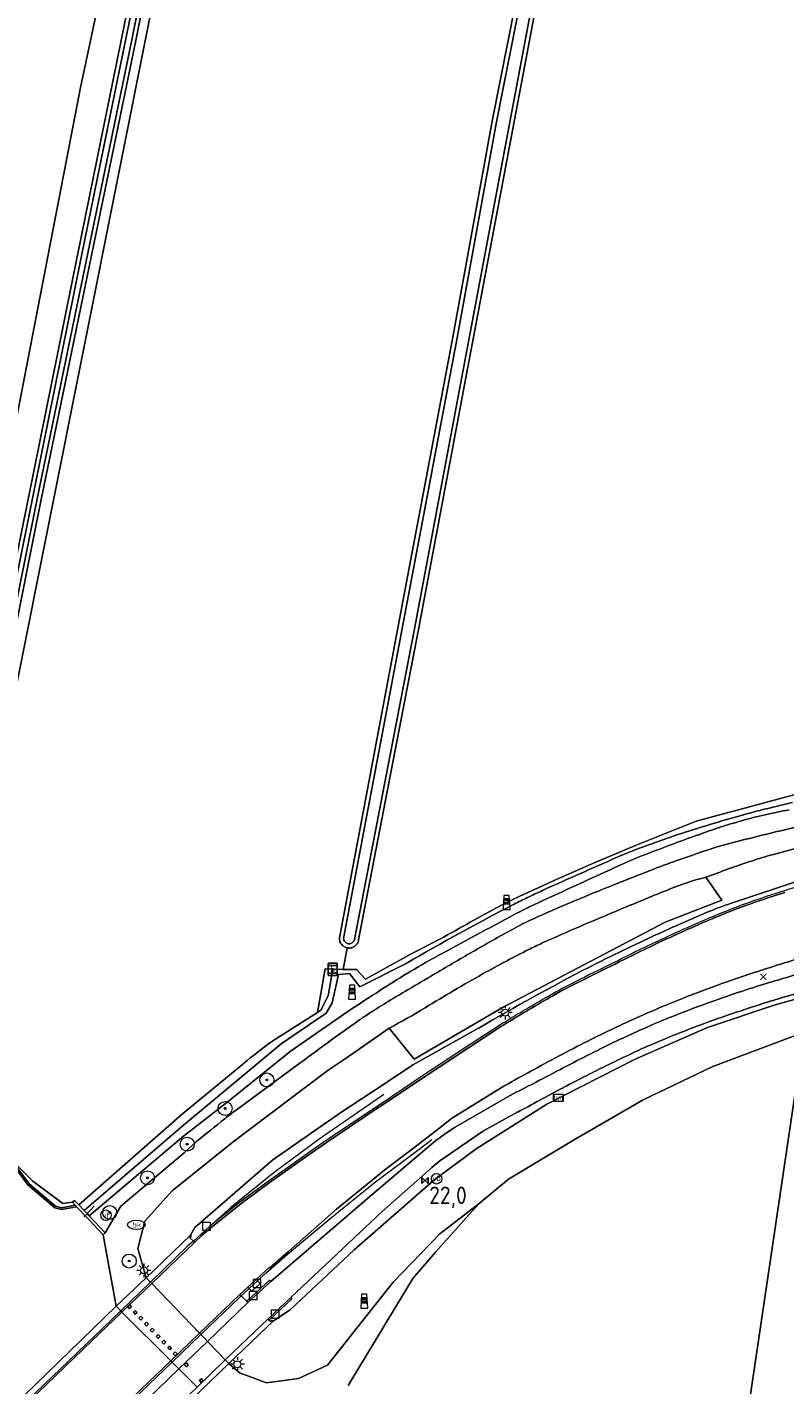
# Model space of a CAD drawing. Header units: metres. Extents: x 125158 to 132124, y 450612 to 454469.
# Tile 79 of 173: x 127627 to 127735, y 451823 to 452017. Entities that reach past the tile are written whole.
import ezdxf
from ezdxf.enums import TextEntityAlignment as Align

# ---------------------------------------------------------------- set-up
doc = ezdxf.new("R2010")
doc.units = ezdxf.units.M
doc.linetypes.add('IE-TERREINAFSCHEIDING', pattern=[10, 8, -2])
doc.layers.get('0').update_dxf_attribs({"color": 8})
doc.layers.get('Defpoints').update_dxf_attribs({"color": 8})
for name, color, linetype, lineweight in [('B-XX-BV-GELEIDECONSTRUCTIE-G', 8, 'Continuous', 18), ('B-XX-BV-GELEIDECONSTRUCTIE-GV', 8, 'Continuous', 18), ('B-XX-GR-BOOM-S', 8, 'Continuous', 25), ('B-XX-IE-MEUBILAIR_WEGMEUBILAIR-G', 8, 'Continuous', 18), ('B-XX-IE-MEUBILAIR_WEGMEUBILAIR-S', 8, 'Continuous', 25), ('B-XX-IE-TERREINAFSCHEIDING-G', 8, 'IE-TERREINAFSCHEIDING', 18), ('B-XX-IE-TERREINAFSCHEIDING-GV', 8, 'Continuous', 18), ('B-XX-KL-BRANDSTOF_LOCATIEPAAL-S', 8, 'Continuous', 25), ('B-XX-KL-ET_LS_OV_LICHTMAST-S', 8, 'Continuous', 25), ('B-XX-KL-WATER_BRANDLEIDING_PUT-S', 8, 'Continuous', 25), ('B-XX-KW-KUNSTWERK_DEK-GV', 8, 'Continuous', 18), ('B-XX-KW-KUNSTWERK_DUIKER-G', 8, 'Continuous', 18), ('B-XX-KW-KUNSTWERK_PIJLER-GV', 8, 'Continuous', 18), ('B-XX-OG-TERREIN_CULTUURSCHEIDING-GV', 8, 'Continuous', 18), ('B-XX-OG-TOPOGRAFIE-GV', 8, 'Continuous', 18), ('B-XX-OG-WATER-GV', 8, 'Continuous', 18), ('B-XX-OG-WATER_SLOOT-GV', 8, 'Continuous', 18), ('B-XX-OG-WEG-GV', 8, 'Continuous', 18), ('B-XX-RI-GWA_KOLK-S', 8, 'Continuous', 25), ('B-XX-VH-GOOT-G', 8, 'Continuous', 18), ('B-XX-VW-HALTEPAAL-S', 8, 'Continuous', 25), ('B-XX-VW-HECTOMETRERING-S', 8, 'Continuous', 25), ('B-XX-VW-VERKEERSTEKEN_BORD-S', 8, 'Continuous', 25), ('B-XX-VW-VERKEERSTEKEN_DRAAGCONSTRUCTIE-S', 8, 'Continuous', 25)]:
    doc.layers.add(name, color=color, linetype=linetype, lineweight=lineweight)
doc.layers.add('TOPOT30', color=1, linetype='Continuous')
doc.styles.add('ISO', font='iso', dxfattribs={"height": 5})
doc.styles.add('NLCS-ISO', font='NLCS-ISO.ttf')

# ---------------------------------------------------------------- blocks, each defined once
blk = doc.blocks.new('SRI-KOLK-SO')
at = {"color": 0, "linetype": 'ByBlock', "lineweight": 18}
blk.add_lwpolyline([(-1.125, -1.125), (1.125, -1.125), (1.125, 1.125), (-1.125, 1.125)], close=True, dxfattribs=at)
blk = doc.blocks.new('SKL-WATER_BRANDKRAAN_BRANDPUT-SO')
at = {"color": 0, "linetype": 'ByBlock', "lineweight": 18}
blk.add_ellipse((0, 0), major_axis=(2.5, 0), ratio=0.54, dxfattribs=at)
at = {"color": 0, "linetype": 'ByBlock', "lineweight": 18, "style": 'NLCS-ISO'}
blk.add_text('bk', height=1.5, dxfattribs=at).set_placement((0.16, 0), align=Align.MIDDLE_CENTER)
blk = doc.blocks.new('SAL-ONBEKEND SYMBOOL-SO')
at = {"color": 0, "linetype": 'ByBlock', "lineweight": -2, "const_width": 0.275, "flags": 128}
for points in [[(-0.875, 0.875), (0, 0)], [(-0.875, -0.875), (0, 0)], [(0, 0), (0.875, 0.875)], [(0, 0), (0.875, -0.875)]]:
    blk.add_lwpolyline(points, dxfattribs=at)
at = {"layer": 'Defpoints', "color": 0, "linetype": 'ByBlock', "lineweight": -2}
blk.add_point((0, 0), dxfattribs=at)
blk = doc.blocks.new('SIE-WATER_VERKLIKKER_TRANSPORTLEIDING-SO')
at = {"color": 0, "linetype": 'ByBlock', "lineweight": 18}
blk.add_circle((0, 0), 1.5, dxfattribs=at)
at = {"color": 0, "linetype": 'ByBlock', "lineweight": 18, "style": 'NLCS-ISO'}
blk.add_text('vt', height=1.5, dxfattribs=at).set_placement((0, 0), align=Align.MIDDLE_CENTER)
blk = doc.blocks.new('SKL-ET_OV_LICHTMAST-SO')
at = {"color": 0, "linetype": 'ByBlock', "lineweight": 18}
for points in [[(-1.25, 0), (-2, 0)], [(-1.41, 1.41), (-0.88, 0.88)], [(0, 2), (0, 1.25)], [(0.88, 0.88), (1.41, 1.41)], [(2, 0), (1.25, 0)], [(-1.41, -1.41), (-0.88, -0.88)], [(0, -1.25), (0, -2)], [(0.88, -0.88), (1.41, -1.41)]]:
    blk.add_lwpolyline(points, dxfattribs=at)
blk.add_circle((0, 0), 1, dxfattribs=at)
blk = doc.blocks.new('SIE-WEG_PAAL_GRENSPAAL-SO')
at = {"linetype": 'ByBlock', "lineweight": 18}
h = blk.add_hatch(color=0, dxfattribs=at)
h.dxf.hatch_style = 1
h.paths.add_polyline_path([(0.90625, -0.5), (0.875, 0), (-0.875, 0), (-0.90625, -0.5)])
h.paths.add_polyline_path([(-0.8125, 1), (-0.84375, 0.5), (0.84375, 0.5), (0.8125, 1)])
at = {"color": 0, "linetype": 'ByBlock', "lineweight": 18}
blk.add_lwpolyline([(-1, -2), (1, -2), (0.75, 2), (-0.75, 2)], close=True, dxfattribs=at)
for points in [[(0.875, 0), (-0.875, 0)], [(0.84375, 0.5), (-0.84375, 0.5)], [(0.8125, 1), (-0.8125, 1)], [(0.90625, -0.5), (-0.90625, -0.5)]]:
    blk.add_lwpolyline(points, dxfattribs=at)
blk = doc.blocks.new('SIE-WEG_PAAL_HECTOMETERPAAL-SO')
at = {"color": 0, "linetype": 'ByBlock', "lineweight": 18}
blk.add_lwpolyline([(-1.44375, -0.94375), (1.44375, -0.94375), (1.44375, 0.94375), (-1.44375, 0.94375)], close=True, dxfattribs=at)
at = {"color": 0, "linetype": 'ByBlock', "lineweight": 18, "style": 'NLCS-ISO'}
blk.add_text('hm', height=1.5, dxfattribs=at).set_placement((0, 0), align=Align.MIDDLE_CENTER)
blk = doc.blocks.new('SIE-WEG_PAAL_VERKEERSBORD-SO')
at = {"color": 0, "linetype": 'ByBlock', "lineweight": 18}
blk.add_circle((0, 0), 1.5, dxfattribs=at)
at = {"color": 0, "linetype": 'ByBlock', "lineweight": 18, "style": 'NLCS-ISO'}
blk.add_text('vb', height=1.5, dxfattribs=at).set_placement((0, 0.13), align=Align.MIDDLE_CENTER)
blk = doc.blocks.new('SVW-HALTEPAAL-SO')
for p, q in [((-1.29, 1.06), (1.29, 1.06)), ((-1.29, -1.06), (1.29, -1.06))]:
    blk.add_line(p, q)
blk.add_lwpolyline([(-1.09, -1.76), (1.09, -1.76, 0.414214), (1.29, -1.56), (1.29, 1.56, 0.414214), (1.09, 1.76), (-1.09, 1.76, 0.414214), (-1.29, 1.56), (-1.29, -1.56, 0.414214)], format="xyb", close=True)
at = {"lineweight": 18, "style": 'NLCS-ISO'}
blk.add_text('h', height=1.8, dxfattribs=at).set_placement((0.02, 0.01), align=Align.MIDDLE_CENTER)
blk = doc.blocks.new('SGR-BOOM_01-SO')
at = {"linetype": 'ByBlock', "lineweight": 18}
h = blk.add_hatch(color=0, dxfattribs=at)
h.dxf.hatch_style = 1
edge = h.paths.add_edge_path()
edge.add_arc((0, 0), 0.25, 0, 360)
at = {"color": 0, "linetype": 'ByBlock', "lineweight": 18}
for radius in [2, 0.25]:
    blk.add_circle((0, 0), radius, dxfattribs=at)
blk = doc.blocks.new('kilometerpaal')
at = {"color": 0}
for p, q in [((-0.44, 0.44), (0.44, -0.44)), ((-0.44, -0.44), (-0.44, 0.44)), ((0.44, 0.44), (-0.44, -0.44)), ((0.44, -0.44), (0.44, 0.44))]:
    blk.add_line(p, q, dxfattribs=at)
at = {"color": 0, "style": 'ISO'}
blk.add_attdef('KILOMETERPAAL', (0.59, 0.87), '', height=2.5, dxfattribs=at)

msp = doc.modelspace()

# ---------------------------------------------------------------- linework, layer by layer
at = {"layer": 'B-XX-BV-GELEIDECONSTRUCTIE-G'}
for points in [[(127678.17, 451864.24), (127677.23, 451863.59), (127668.92, 451857.87), (127662.51, 451853.07), (127656.31, 451848.08), (127653.29, 451845.36)], [(127660.14, 451837.6), (127661.41, 451838.78), (127664.4, 451841.42), (127670.46, 451846.47), (127676.81, 451851.6), (127683.04, 451856.29), (127685.05, 451857.8)], [(127650.97, 451843.27), (127650.2, 451842.59), (127644.84, 451837.41)], [(127658.94, 451836.5), (127660.14, 451837.6)], [(127652.04, 451829.92), (127657.52, 451835.19), (127657.82, 451835.46)], [(127657.82, 451835.46), (127658.94, 451836.5)]]:
    msp.add_lwpolyline(points, dxfattribs=at)
at = {"layer": 'B-XX-BV-GELEIDECONSTRUCTIE-GV'}
msp.add_lwpolyline([(127694.75, 451874.15), (127689.72, 451870.86), (127686.08, 451868.47), (127684.71, 451867.56), (127683.83, 451866.99), (127677.78, 451862.93), (127669.82, 451857.6), (127665.73, 451854.73), (127661.65, 451851.81), (127657.63, 451848.84), (127653.29, 451845.36), (127652.1, 451844.29), (127650.97, 451843.27), (127651.15, 451843.1), (127652.24, 451844.14), (127653.45, 451845.18), (127657.78, 451848.64), (127661.8, 451851.61), (127665.88, 451854.53), (127669.97, 451857.39), (127677.16, 451862.22), (127677.92, 451862.72), (127683.97, 451866.78), (127692.35, 451872.29), (127694.88, 451873.94)], dxfattribs=at)
for centre, radius, start, end in [((127855.6, 451508.2), 403.49, 106.0553, 107.3346), ((127775.27, 451765.51), 133.93, 107.3283, 109.5275), ((127763, 451800.24), 97.1, 109.5571, 112.9665), ((127816.15, 451674.86), 233.28, 112.9691, 115.1772), ((127757.07, 451800.54), 94.41, 115.1777, 116.2656), ((129222.33, 448841.72), 3396.17, 116.34322, 116.52433), ((127739.62, 451812.48), 75.95, 116.5478, 119.8497), ((127834.63, 451646.94), 266.82, 119.8508, 121.6182)]:
    msp.add_arc(centre, radius, start, end, dxfattribs=at)
at = {"layer": 'B-XX-BV-GELEIDECONSTRUCTIE-GV', "extrusion": (0, 0, -1)}
for centre, radius, start, end in [((-127763.35, 451799.3), 97.86, 67.0596, 70.4343), ((-127774.95, 451766.54), 132.6, 70.4529, 72.6702), ((-127816.28, 451674.58), 233.34, 64.8242, 67.0293), ((-127751.48, 451812.27), 81.16, 63.6066, 64.8686), ((-129144.12, 448998.73), 3220.5, 63.47314, 63.66411), ((-127740.01, 451811.74), 76.54, 60.1747, 63.4408), ((-127834.89, 451646.5), 267.08, 58.3826, 60.1465)]:
    msp.add_arc(centre, radius, start, end, dxfattribs=at)
at = {"layer": 'B-XX-IE-MEUBILAIR_WEGMEUBILAIR-G'}
for points in [[(127644.84, 451837.41), (127640.6, 451833.32)], [(127640.6, 451833.32), (127636.78, 451829.63), (127627.29, 451820.51)], [(127647.93, 451825.97), (127652.04, 451829.92)], [(127634.45, 451813.02), (127640.19, 451818.54), (127647.93, 451825.97)]]:
    msp.add_lwpolyline(points, dxfattribs=at)
at = {"layer": 'B-XX-IE-TERREINAFSCHEIDING-G'}
msp.add_lwpolyline([(127633.69, 451848.83), (127634.08, 451848.42)], dxfattribs=at)
at = {"layer": 'B-XX-IE-TERREINAFSCHEIDING-GV'}
msp.add_lwpolyline([(127622.72, 451857.58), (127627.34, 451851.34), (127631.18, 451848.05), (127632.16, 451847.79), (127634.28, 451848.2), (127634.21, 451848.28), (127634.08, 451848.42), (127632.17, 451848.05), (127631.29, 451848.28), (127627.52, 451851.49), (127624.95, 451854.97)], dxfattribs=at)
at = {"layer": 'B-XX-KW-KUNSTWERK_DEK-GV'}
msp.add_lwpolyline([(127644.21, 451838.06), (127639.95, 451833.97), (127626.69, 451821.14), (127626.46, 451820.92), (127622.45, 451817.08), (127623.06, 451816.44), (127623.22, 451816.27), (127630.05, 451809.16), (127630.24, 451808.96), (127630.79, 451808.39), (127631.19, 451807.97), (127633.72, 451805.33), (127634.23, 451804.8), (127638.17, 451808.64), (127638.42, 451808.87), (127652.01, 451821.89), (127656.03, 451825.77), (127655.53, 451826.3), (127652.98, 451828.95), (127652.59, 451829.35), (127652.04, 451829.92), (127651.85, 451830.12), (127645.02, 451837.22), (127644.84, 451837.41)], close=True, dxfattribs=at)
at = {"layer": 'B-XX-KW-KUNSTWERK_DUIKER-G'}
msp.add_lwpolyline([(127636.79, 451848.27), (127635.36, 451846.76)], dxfattribs=at)
at = {"layer": 'B-XX-KW-KUNSTWERK_PIJLER-GV'}
for points in [[(127641.85, 451833.62), (127642.15, 451833.89), (127641.88, 451834.18), (127641.59, 451833.92)], [(127642.66, 451832.84), (127642.94, 451833.1), (127642.68, 451833.38), (127642.4, 451833.13)], [(127643.46, 451832), (127643.74, 451832.27), (127643.47, 451832.55), (127643.2, 451832.28)], [(127644.27, 451831.15), (127644.55, 451831.42), (127644.28, 451831.7), (127644, 451831.43)], [(127645.1, 451830.28), (127645.37, 451830.57), (127645.07, 451830.84), (127644.81, 451830.55)], [(127645.95, 451829.39), (127646.23, 451829.67), (127645.94, 451829.95), (127645.66, 451829.67)], [(127646.76, 451828.58), (127647.03, 451828.86), (127646.74, 451829.14), (127646.47, 451828.85)], [(127647.6, 451827.73), (127647.87, 451828.01), (127647.59, 451828.29), (127647.31, 451828.01)], [(127648.37, 451826.91), (127648.65, 451827.19), (127648.37, 451827.47), (127648.09, 451827.19)], [(127649.97, 451825.34), (127650.25, 451825.62), (127649.97, 451825.9), (127649.68, 451825.62)], [(127651.84, 451823.39), (127652.07, 451823.1), (127652.36, 451823.33), (127652.13, 451823.62)]]:
    msp.add_lwpolyline(points, close=True, dxfattribs=at)
at = {"layer": 'B-XX-OG-TERREIN_CULTUURSCHEIDING-GV'}
for points in [[(127545.52, 452021.79), (127541.97, 452004.4), (127540.19, 451993.13), (127536.66, 451973.14), (127534.3, 451961.11), (127535.43, 451953.56), (127538.72, 451949.34), (127550.89, 451937.17), (127572.19, 451914.28), (127588.33, 451898.81), (127601.18, 451886.35), (127609.52, 451878.95), (127617.76, 451919.91), (127634.83, 452008.15), (127658.77, 452120.34)], [(127658.77, 452120.34), (127634.83, 452008.15), (127617.76, 451919.91)], [(127714.07, 452094.97), (127689.71, 451965.66), (127683.14, 451930.69), (127674.58, 451886.35), (127674.54, 451886.17), (127674.5, 451886.04), (127674.44, 451885.91), (127674.37, 451885.79), (127674.29, 451885.68), (127674.19, 451885.58), (127674.09, 451885.48), (127673.98, 451885.4), (127673.86, 451885.33), (127673.74, 451885.27), (127673.61, 451885.22), (127673.47, 451885.19), (127673.33, 451885.17), (127673.19, 451885.17), (127673.06, 451885.18), (127672.92, 451885.2), (127672.39, 451882.12), (127674.28, 451882.11), (127675.56, 451880.73), (127681.73, 451884.14)], [(127620.98, 451917.99), (127634.43, 451984.2), (127648.58, 452053.79)], [(127649.75, 452043.26), (127615.93, 451874.03)], [(127624.95, 451854.97), (127628.05, 451851.84), (127632.32, 451848.67), (127632.94, 451848.77), (127633.69, 451848.83), (127633.98, 451849.11), (127634.6, 451848.45), (127649.44, 451861.47), (127657.76, 451868.34), (127658.64, 451869.09), (127659.1, 451869.46), (127659.55, 451869.82), (127660.46, 451870.54), (127661.29, 451871.16), (127661.71, 451871.46), (127662.14, 451871.76), (127663, 451872.34), (127667.81, 451875.4), (127668.68, 451875.94), (127669.78, 451882.2), (127670.87, 451882.13), (127672.29, 451882.12), (127672.39, 451882.12), (127672.92, 451885.2), (127672.78, 451885.23), (127672.66, 451885.28), (127672.53, 451885.35), (127672.41, 451885.42), (127672.3, 451885.51), (127672.2, 451885.6), (127672.11, 451885.71), (127672.04, 451885.82), (127671.97, 451885.94), (127671.91, 451886.07), (127671.87, 451886.2), (127671.84, 451886.34), (127671.83, 451886.48), (127671.83, 451886.64), (127681.24, 451936.46), (127688.05, 451972.48), (127693.67, 452003.37), (127701.37, 452042.31)], [(127690.52, 451888.86), (127693.11, 451890.29), (127695.71, 451891.7), (127698.31, 451892.91), (127699.61, 451893.51), (127700.92, 451894.1), (127703.53, 451895.28), (127706.15, 451896.44), (127707.47, 451897.01), (127708.78, 451897.58), (127711.42, 451898.7), (127714.24, 451899.88), (127717.08, 451901.04), (127719.92, 451902.18), (127722.77, 451903.3), (127725.79, 451904.1), (127728.81, 451904.91), (127733.23, 451906.1), (127737.64, 451907.31)], [(127724.3, 451779.25), (127738.22, 451873.16), (127725.18, 451868.25), (127715.23, 451863.46), (127705.51, 451857.84), (127696, 451852.12), (127691.81, 451848.68), (127690.38, 451847.09), (127685.54, 451841.7), (127682.32, 451837.94), (127673.1, 451822.65)], [(127738.22, 451873.16), (127724.3, 451779.25)]]:
    msp.add_lwpolyline(points, dxfattribs=at)
for points in [[(127649.75, 452043.26), (127648.42, 452043.47), (127642.73, 452014.88), (127629.25, 451949.27), (127615.56, 451881), (127614.46, 451877.11), (127612.82, 451869.12), (127613.52, 451867.93), (127615.93, 451874.03)], [(127668.68, 451875.94), (127669.2, 451876.28), (127670.24, 451878.34), (127670.87, 451882.13), (127669.78, 451882.2)]]:
    msp.add_lwpolyline(points, close=True, dxfattribs=at)
msp.add_arc((127588.7, 452068.09), 206.13, 296.8279, 299.6009, dxfattribs=at)
at = {"layer": 'B-XX-OG-TOPOGRAFIE-GV'}
msp.add_lwpolyline([(127633.98, 451849.11), (127633.69, 451848.83), (127634.08, 451848.42), (127634.21, 451848.28), (127634.28, 451848.2), (127634.64, 451847.82), (127635.5, 451846.92), (127636.02, 451846.37), (127638.08, 451844.2), (127638.37, 451844.47), (127636.07, 451846.9), (127635.78, 451847.21), (127635.35, 451847.66), (127634.6, 451848.45)], close=True, dxfattribs=at)
at = {"layer": 'B-XX-OG-WATER-GV'}
for points in [[(127707.91, 452072.32), (127694.27, 452003.26), (127688.64, 451972.37), (127681.83, 451936.35), (127672.43, 451886.56), (127672.45, 451886.42), (127672.48, 451886.29), (127672.55, 451886.17), (127672.68, 451886.01), (127672.83, 451885.89), (127673, 451885.81), (127673.14, 451885.79), (127673.33, 451885.79), (127673.47, 451885.83), (127673.64, 451885.91), (127673.75, 451886), (127673.87, 451886.15), (127673.93, 451886.26), (127673.97, 451886.4), (127682.54, 451930.81), (127689.11, 451965.77), (127713.47, 452095.09)], [(127649.16, 452053.68), (127635, 451984.09), (127621.55, 451917.86), (127613.45, 451881.06), (127613.07, 451877.61), (127613.09, 451877.58), (127613.14, 451877.5), (127613.2, 451877.43), (127613.27, 451877.37), (127613.36, 451877.33), (127613.45, 451877.3), (127613.54, 451877.29), (127613.63, 451877.29), (127613.72, 451877.31), (127613.81, 451877.34), (127613.89, 451877.39), (127613.96, 451877.45), (127614.02, 451877.52), (127614.95, 451880.93), (127628.68, 451949.39), (127642.16, 452015), (127656.87, 452088.89)], [(127651.49, 451822.41), (127648.89, 451825.01), (127648.49, 451825.41), (127647.93, 451825.97), (127647.74, 451826.17), (127640.77, 451833.15), (127640.6, 451833.32), (127639.95, 451833.97), (127638.08, 451844.2), (127636.02, 451846.37), (127635.5, 451846.92), (127634.64, 451847.82), (127634.28, 451848.2), (127632.16, 451847.79), (127631.18, 451848.05), (127627.34, 451851.34), (127622.72, 451857.58)]]:
    msp.add_lwpolyline(points, dxfattribs=at)
at = {"layer": 'B-XX-OG-WATER_SLOOT-GV'}
for points in [[(127713.47, 452095.09), (127689.11, 451965.77), (127682.54, 451930.81), (127673.97, 451886.4), (127673.93, 451886.26), (127673.87, 451886.15), (127673.75, 451886), (127673.64, 451885.91), (127673.47, 451885.83), (127673.33, 451885.79), (127673.14, 451885.79), (127673, 451885.81), (127672.83, 451885.89), (127672.68, 451886.01), (127672.55, 451886.17), (127672.48, 451886.29), (127672.45, 451886.42), (127672.43, 451886.56), (127681.83, 451936.35), (127688.64, 451972.37), (127694.27, 452003.26), (127707.91, 452072.32)], [(127701.37, 452042.31), (127693.67, 452003.37), (127688.05, 451972.48), (127681.24, 451936.46), (127671.83, 451886.64), (127671.83, 451886.48), (127671.84, 451886.34), (127671.87, 451886.2), (127671.91, 451886.07), (127671.97, 451885.94), (127672.04, 451885.82), (127672.11, 451885.71), (127672.2, 451885.6), (127672.3, 451885.51), (127672.41, 451885.42), (127672.53, 451885.35), (127672.66, 451885.28), (127672.78, 451885.23), (127672.92, 451885.2), (127673.06, 451885.18), (127673.19, 451885.17), (127673.33, 451885.17), (127673.47, 451885.19), (127673.61, 451885.22), (127673.74, 451885.27), (127673.86, 451885.33), (127673.98, 451885.4), (127674.09, 451885.48), (127674.19, 451885.58), (127674.29, 451885.68), (127674.37, 451885.79), (127674.44, 451885.91), (127674.5, 451886.04), (127674.54, 451886.17), (127674.58, 451886.35), (127683.14, 451930.69), (127689.71, 451965.66), (127714.07, 452094.97)], [(127656.87, 452088.89), (127642.16, 452015), (127628.68, 451949.39), (127614.95, 451880.93), (127614.02, 451877.52), (127613.96, 451877.45), (127613.89, 451877.39), (127613.81, 451877.34), (127613.72, 451877.31), (127613.63, 451877.29), (127613.54, 451877.29), (127613.45, 451877.3), (127613.36, 451877.33), (127613.27, 451877.37), (127613.2, 451877.43), (127613.14, 451877.5), (127613.09, 451877.58), (127613.07, 451877.61), (127613.45, 451881.06), (127621.55, 451917.86), (127635, 451984.09), (127649.16, 452053.68)], [(127648.58, 452053.79), (127634.43, 451984.2), (127620.98, 451917.99)], [(127615.56, 451881), (127629.25, 451949.27), (127642.73, 452014.88), (127648.42, 452043.47)], [(127747.19, 451909.43), (127745.74, 451909.37), (127744.4, 451907.91), (127737.64, 451907.31), (127733.23, 451906.1), (127728.81, 451904.91), (127725.79, 451904.1), (127722.77, 451903.3), (127719.92, 451902.18), (127717.08, 451901.04), (127714.24, 451899.88), (127711.42, 451898.7), (127708.78, 451897.58), (127707.47, 451897.01), (127706.15, 451896.44), (127703.53, 451895.28), (127700.92, 451894.1), (127699.61, 451893.51), (127698.31, 451892.91), (127695.71, 451891.7), (127693.11, 451890.29), (127690.52, 451888.86)], [(127710.8, 451894.12), (127711.11, 451894.25), (127716.38, 451896.32)], [(127698.98, 451889.1), (127699.24, 451889.22), (127699.72, 451889.44)], [(127681.73, 451884.14), (127675.56, 451880.73), (127674.28, 451882.11), (127672.39, 451882.12), (127672.29, 451882.12), (127670.87, 451882.13), (127670.24, 451878.34), (127669.2, 451876.28), (127668.68, 451875.94), (127667.81, 451875.4), (127663, 451872.34), (127662.14, 451871.76), (127661.71, 451871.46), (127661.29, 451871.16), (127660.46, 451870.54), (127659.55, 451869.82), (127659.1, 451869.46), (127658.64, 451869.09), (127657.76, 451868.34), (127649.44, 451861.47), (127634.6, 451848.45)], [(127634.6, 451848.45), (127635.35, 451847.66), (127649.28, 451859.62), (127663.53, 451871.5), (127668.32, 451874.76), (127669.94, 451875.86), (127670.81, 451877.32), (127671.68, 451881.38), (127672.2, 451881.43), (127673.25, 451881.54), (127674.74, 451879.64), (127681.35, 451882.96)], [(127681.35, 451882.96), (127674.74, 451879.64), (127673.25, 451881.54), (127672.2, 451881.43), (127671.68, 451881.38), (127670.81, 451877.32), (127669.94, 451875.86), (127668.32, 451874.76), (127663.53, 451871.5), (127649.28, 451859.62), (127635.35, 451847.66), (127635.78, 451847.21), (127636.07, 451846.9), (127649.56, 451858.27), (127656, 451863.29), (127664.78, 451870.38), (127669.31, 451873.51), (127673.67, 451876.52)], [(127673.67, 451876.52), (127669.31, 451873.51), (127664.78, 451870.38), (127656, 451863.29), (127649.56, 451858.27), (127636.07, 451846.9), (127638.37, 451844.47), (127640.6, 451848.29), (127649.67, 451855.92), (127651.43, 451857.54)], [(127670.57, 451871.94), (127671.43, 451872.56), (127671.69, 451872.76), (127674.32, 451874.64), (127674.55, 451874.8)], [(127657.07, 451861.99), (127664.94, 451867.82), (127666.24, 451868.77)]]:
    msp.add_lwpolyline(points, dxfattribs=at)
msp.add_lwpolyline([(127628.05, 451851.84), (127624.95, 451854.97), (127627.52, 451851.49), (127631.29, 451848.28), (127632.17, 451848.05), (127634.08, 451848.42), (127633.69, 451848.83), (127632.94, 451848.77), (127632.32, 451848.67)], close=True, dxfattribs=at)
at = {"layer": 'B-XX-OG-WATER_SLOOT-GV', "extrusion": (0, 0, -1)}
for centre, radius, start, end in [((-127777.42, 451728.9), 181.74, 74.5671, 75.7858), ((-127749.56, 451830.66), 75.48, 77.0428, 79.6937), ((-127777.73, 451727.3), 183.36, 75.8126, 77.0207), ((-127777.34, 451729.38), 181.25, 71.7935, 73.1725), ((-127777.1, 451730.11), 180.48, 73.1781, 74.5631), ((-127749.42, 451831.14), 74.98, 71.9423, 74.3998), ((-127749.49, 451830.92), 75.22, 74.3913, 77.0506), ((-127804.82, 451609.14), 301.04, 76.4552, 77.3392), ((-127798.43, 451672.08), 242.29, 69.6838, 71.2881), ((-127818.37, 451632.33), 285.39, 68.8817, 70.5079), ((-127749.42, 451831.05), 75.06, 69.5094, 71.9644), ((-127807.43, 451598.14), 312.35, 75.6545, 76.4623), ((-127731.09, 451853.88), 48.41, 66.1157, 69.7145), ((-127807.91, 451647.64), 265.03, 70.6294, 71.9483), ((-127807.55, 451598.24), 312.29, 74.8213, 75.6293), ((-128951.25, 449185.25), 2981.55, 65.18701, 65.44049), ((-128572.16, 449953.84), 2126.29, 65.80917, 66.12298), ((-127738.78, 451838.45), 64.44, 65.4457, 68.8653), ((-127755.77, 451796.02), 107.76, 68.5587, 70.6138), ((-127738.11, 451810.55), 90.84, 64.2729, 65.7911), ((-127893.39, 451442.78), 486.88, 67.076, 67.9733), ((-127853.12, 451588.32), 341.06, 59.7582, 62.7182), ((-127725.05, 451837.72), 60.7, 62.2566, 64.2492), ((-127726.69, 451833.94), 63.49, 63.4327, 65.1554), ((-129509, 448511.78), 3833.55, 61.60106, 61.7907), ((-127724.04, 451839.32), 57.49, 61.8364, 63.3989), ((-127765.35, 451745.56), 158.14, 65.4829, 67.0763), ((-127588.7, 452068.09), 206.13, 240.3991, 243.1721), ((-127770.48, 451750.81), 155.7, 61.0522, 62.1761), ((-127710.6, 451864.33), 27.36, 62.1234, 64.864), ((-128098.98, 451177.04), 816.86, 59.68101, 60.13863), ((-127796.76, 451703.49), 209.83, 60.131, 61.0282), ((-127725.27, 451810.85), 83.14, 58.2223, 61.6044), ((-127838.87, 451627.32), 298.99, 56.4573, 58.2368), ((-128059.29, 451244.89), 738.25, 59.0401, 59.68154), ((-127737.03, 451782.04), 111.85, 57.4059, 59.0461), ((-127746.51, 451767.21), 129.45, 56.5713, 57.4089), ((-127687.46, 451856.62), 22.3, 54.6335, 56.6502), ((-128363.31, 450920.2), 1177.16, 53.68897, 53.95025), ((-127900.19, 451551.07), 394.72, 50.9344, 51.6835), ((-127693.19, 451813.11), 60.79, 51.6336, 53.5372)]:
    msp.add_arc(centre, radius, start, end, dxfattribs=at)
at = {"layer": 'B-XX-OG-WATER_SLOOT-GV'}
for centre, radius, start, end in [((127777.42, 451728.9), 181.74, 104.2142, 105.4329), ((127749.56, 451830.66), 75.48, 100.3063, 102.9572), ((127777.73, 451727.3), 183.36, 102.9793, 104.1874), ((127777.34, 451729.38), 181.25, 106.8275, 108.2065), ((127777.1, 451730.11), 180.48, 105.4369, 106.8219), ((127749.42, 451831.14), 74.98, 105.6002, 108.0577), ((127749.49, 451830.92), 75.22, 102.9494, 105.6087), ((127798.43, 451672.08), 242.29, 108.7119, 110.3162), ((127818.37, 451632.33), 285.39, 109.4921, 111.1183), ((127749.42, 451831.05), 75.06, 108.0356, 110.4906), ((127731.09, 451853.88), 48.41, 110.2855, 113.8843), ((128951.25, 449185.25), 2981.55, 114.55951, 114.81299), ((128572.16, 449953.84), 2126.29, 113.87702, 114.19083), ((127738.78, 451838.45), 64.44, 111.1347, 114.5543), ((127738.11, 451810.55), 90.84, 114.2089, 115.7271), ((127853.12, 451588.32), 341.06, 117.2818, 120.2418), ((127725.05, 451837.72), 60.7, 115.7508, 117.7434), ((127726.69, 451833.94), 63.49, 114.8446, 116.5673), ((129509, 448511.78), 3833.55, 118.2093, 118.39894), ((127724.04, 451839.32), 57.49, 116.6011, 118.1636), ((127725.27, 451810.85), 83.14, 118.3956, 121.7777), ((127838.87, 451627.32), 298.99, 121.7632, 123.5427)]:
    msp.add_arc(centre, radius, start, end, dxfattribs=at)
at = {"layer": 'B-XX-OG-WEG-GV'}
for points in [[(127733.82, 451898.55), (127738.87, 451899.91), (127745.09, 451901.57)], [(127738.87, 451899.91), (127733.82, 451898.55)], [(127724.19, 451895.29), (127726.43, 451892.03), (127718.37, 451888.85), (127695.2, 451876.71), (127682.5, 451869.3), (127678.94, 451873.72), (127672.63, 451869.36), (127670.22, 451867.7), (127656.67, 451857.46), (127647.94, 451850.46), (127644.04, 451846.12), (127643.02, 451842.25), (127644.21, 451838.06), (127650.54, 451844.13), (127651.16, 451845.23), (127662.32, 451854.91), (127672.05, 451861.66), (127676.44, 451864.58), (127682.42, 451868.55), (127691.72, 451873.71)], [(127678.94, 451873.72), (127682.5, 451869.3), (127695.2, 451876.71), (127718.37, 451888.85), (127726.43, 451892.03), (127724.19, 451895.29)], [(127716.38, 451896.32), (127711.11, 451894.25), (127710.8, 451894.12)], [(127716.48, 451892.58), (127713.55, 451891.37), (127713.44, 451891.33)], [(127713.44, 451891.33), (127713.55, 451891.37), (127716.48, 451892.58)], [(127699.72, 451889.44), (127699.24, 451889.22), (127698.98, 451889.1)], [(127702.04, 451886.43), (127701.46, 451886.18), (127700.76, 451885.86)], [(127700.76, 451885.86), (127701.46, 451886.18), (127702.04, 451886.43)], [(127744.16, 451879.84), (127734.22, 451877.11), (127724.42, 451873.81), (127714.09, 451869.29), (127701.47, 451862.86), (127691.38, 451856.47), (127686.05, 451852.53), (127685.21, 451851.91), (127673.95, 451842.03), (127664.83, 451833.51), (127662.35, 451831.83), (127656.03, 451825.77), (127657.57, 451824.47), (127661.42, 451823.02), (127665.98, 451823.63), (127670.15, 451825.57), (127679.49, 451837.43), (127686.18, 451844.34), (127690.14, 451847.39), (127691.81, 451848.68), (127696, 451852.12), (127705.51, 451857.84), (127715.23, 451863.46), (127725.18, 451868.25), (127738.22, 451873.16)], [(127697.3, 451861.74), (127692.43, 451859.06), (127686.15, 451854.77), (127685.04, 451853.79), (127683.65, 451852.55), (127677.96, 451847.5), (127664.87, 451835.23), (127661.64, 451832.18), (127661.81, 451832), (127662.02, 451831.79), (127662.22, 451831.98), (127662.35, 451831.83), (127664.83, 451833.51), (127673.95, 451842.03), (127685.21, 451851.91), (127686.05, 451852.53), (127691.38, 451856.47), (127701.47, 451862.86), (127714.09, 451869.29), (127724.42, 451873.81), (127734.22, 451877.11), (127744.16, 451879.84)], [(127691.72, 451873.71), (127682.42, 451868.55), (127676.44, 451864.58), (127672.05, 451861.66), (127662.32, 451854.91), (127651.16, 451845.23), (127650.54, 451844.13), (127650.67, 451844), (127650.48, 451843.74), (127650.97, 451843.27), (127651.15, 451843.1), (127652.24, 451844.14), (127653.45, 451845.18), (127657.78, 451848.64), (127661.8, 451851.61), (127665.88, 451854.53), (127669.97, 451857.39), (127677.16, 451862.22), (127677.92, 451862.72), (127683.97, 451866.78), (127692.35, 451872.29), (127694.88, 451873.94)], [(127674.55, 451874.8), (127674.32, 451874.64), (127671.69, 451872.76), (127671.43, 451872.56), (127670.57, 451871.94)], [(127694.88, 451873.94), (127692.35, 451872.29), (127683.97, 451866.78), (127677.92, 451862.72), (127677.16, 451862.22)], [(127673.1, 451822.65), (127682.32, 451837.94), (127685.54, 451841.7), (127690.38, 451847.09), (127691.81, 451848.68), (127690.14, 451847.39), (127686.18, 451844.34), (127679.49, 451837.43), (127670.15, 451825.57), (127665.98, 451823.63), (127661.42, 451823.02), (127657.57, 451824.47), (127656.03, 451825.77), (127655.53, 451826.3), (127652.98, 451828.95), (127652.59, 451829.35), (127652.04, 451829.92), (127651.85, 451830.12), (127645.02, 451837.22), (127644.84, 451837.41), (127644.21, 451838.06), (127643.02, 451842.25), (127644.04, 451846.12), (127647.94, 451850.46), (127656.67, 451857.46), (127670.22, 451867.7), (127672.63, 451869.36), (127678.94, 451873.72)], [(127666.24, 451868.77), (127664.94, 451867.82), (127657.07, 451861.99)], [(127695.48, 451865.53), (127691.2, 451862.91), (127687.83, 451860.8), (127685.98, 451859.32), (127682.66, 451856.78), (127681.44, 451855.84), (127678.56, 451853.64), (127671.41, 451847.85), (127664.58, 451841.79), (127661.87, 451839.49), (127661.79, 451839.53), (127659.95, 451837.79), (127660.12, 451837.62), (127660.14, 451837.6), (127660.5, 451837.24), (127659.33, 451836.12), (127658.94, 451836.5), (127658.75, 451836.68), (127657.63, 451835.65), (127657.82, 451835.46), (127658.59, 451834.7), (127658.77, 451834.52), (127662.02, 451837.5), (127675.85, 451849.39), (127682.16, 451854.76), (127683.42, 451855.83), (127685.54, 451857.63), (127686.98, 451858.68), (127688.34, 451859.55), (127695.78, 451863.85)], [(127681.44, 451855.84), (127682.66, 451856.78), (127685.98, 451859.32), (127687.83, 451860.8), (127691.2, 451862.91), (127695.48, 451865.53)], [(127677.16, 451862.22), (127669.97, 451857.39), (127665.88, 451854.53), (127661.8, 451851.61), (127657.78, 451848.64), (127653.45, 451845.18), (127652.24, 451844.14), (127651.15, 451843.1), (127645.02, 451837.22), (127651.85, 451830.12), (127657.63, 451835.65), (127658.75, 451836.68), (127659.95, 451837.79), (127661.79, 451839.53), (127661.87, 451839.49), (127664.58, 451841.79), (127671.41, 451847.85), (127678.56, 451853.64), (127681.44, 451855.84)], [(127695.78, 451863.85), (127688.34, 451859.55), (127686.98, 451858.68), (127685.54, 451857.63), (127683.42, 451855.83), (127682.16, 451854.76)], [(127683.65, 451852.55), (127685.04, 451853.79), (127686.15, 451854.77), (127692.43, 451859.06), (127697.3, 451861.74)], [(127651.43, 451857.54), (127649.67, 451855.92), (127640.6, 451848.29), (127638.37, 451844.47)], [(127682.16, 451854.76), (127675.85, 451849.39), (127662.02, 451837.5), (127658.77, 451834.52), (127652.98, 451828.95), (127655.53, 451826.3), (127661.64, 451832.18), (127664.87, 451835.23), (127677.96, 451847.5), (127683.65, 451852.55)], [(127638.37, 451844.47), (127638.08, 451844.2), (127639.95, 451833.97), (127640.6, 451833.32), (127640.77, 451833.15), (127647.74, 451826.17), (127647.93, 451825.97), (127648.49, 451825.41), (127648.89, 451825.01), (127651.49, 451822.41)]]:
    msp.add_lwpolyline(points, dxfattribs=at)
for points in [[(127644.21, 451838.06), (127644.84, 451837.41), (127645.02, 451837.22), (127651.15, 451843.1), (127650.97, 451843.27), (127650.48, 451843.74), (127650.67, 451844), (127650.54, 451844.13)], [(127644.21, 451838.06), (127639.95, 451833.97), (127626.69, 451821.14), (127626.46, 451820.92), (127622.45, 451817.08), (127623.06, 451816.44), (127623.22, 451816.27), (127626.38, 451819.31), (127626.67, 451819.59), (127627.23, 451820.12), (127627.46, 451820.34), (127636.49, 451829.04), (127640.77, 451833.15), (127645.02, 451837.22), (127644.84, 451837.41)], [(127647.74, 451826.17), (127651.85, 451830.12), (127645.02, 451837.22), (127640.77, 451833.15), (127636.49, 451829.04), (127627.46, 451820.34), (127627.23, 451820.12), (127626.67, 451819.59), (127626.38, 451819.31), (127623.22, 451816.27), (127630.05, 451809.16), (127634.03, 451812.99), (127634.26, 451813.22), (127640.29, 451819.02)], [(127658.75, 451836.68), (127658.94, 451836.5), (127659.33, 451836.12), (127660.5, 451837.24), (127660.14, 451837.6), (127660.12, 451837.62), (127659.95, 451837.79)], [(127652.04, 451829.92), (127652.59, 451829.35), (127652.98, 451828.95), (127658.77, 451834.52), (127658.59, 451834.7), (127657.82, 451835.46), (127657.63, 451835.65), (127651.85, 451830.12)], [(127641.85, 451833.62), (127641.59, 451833.92), (127641.88, 451834.18), (127642.15, 451833.89)], [(127642.66, 451832.84), (127642.4, 451833.13), (127642.68, 451833.38), (127642.94, 451833.1)], [(127643.46, 451832), (127643.2, 451832.28), (127643.47, 451832.55), (127643.74, 451832.27)], [(127644.27, 451831.15), (127644, 451831.43), (127644.28, 451831.7), (127644.55, 451831.42)], [(127661.81, 451832), (127661.64, 451832.18), (127655.53, 451826.3), (127656.03, 451825.77), (127662.35, 451831.83), (127662.22, 451831.98), (127662.02, 451831.79)], [(127635.4, 451812.03), (127641.46, 451817.85), (127648.89, 451825.01), (127652.98, 451828.95), (127652.59, 451829.35), (127652.04, 451829.92), (127651.85, 451830.12), (127647.74, 451826.17), (127640.29, 451819.02), (127634.26, 451813.22), (127634.03, 451812.99), (127630.05, 451809.16), (127630.24, 451808.96), (127630.79, 451808.39), (127631.19, 451807.97), (127635.16, 451811.8)], [(127644.81, 451830.55), (127645.07, 451830.84), (127645.37, 451830.57), (127645.1, 451830.28)], [(127645.66, 451829.67), (127645.94, 451829.95), (127646.23, 451829.67), (127645.95, 451829.39)], [(127646.47, 451828.85), (127646.74, 451829.14), (127647.03, 451828.86), (127646.76, 451828.58)], [(127648.89, 451825.01), (127641.46, 451817.85), (127635.4, 451812.03), (127635.16, 451811.8), (127631.19, 451807.97), (127633.72, 451805.33), (127637.7, 451809.14), (127637.94, 451809.37), (127643.82, 451815.02), (127651.49, 451822.41), (127655.53, 451826.3), (127652.98, 451828.95)], [(127647.31, 451828.01), (127647.59, 451828.29), (127647.87, 451828.01), (127647.6, 451827.73)], [(127648.37, 451826.91), (127648.09, 451827.19), (127648.37, 451827.47), (127648.65, 451827.19)], [(127652.01, 451821.89), (127656.03, 451825.77), (127655.53, 451826.3), (127651.49, 451822.41), (127643.82, 451815.02), (127637.94, 451809.37), (127637.7, 451809.14), (127633.72, 451805.33), (127634.23, 451804.8), (127638.17, 451808.64), (127638.42, 451808.87)], [(127649.68, 451825.62), (127649.97, 451825.9), (127650.25, 451825.62), (127649.97, 451825.34)], [(127652.07, 451823.1), (127651.84, 451823.39), (127652.13, 451823.62), (127652.36, 451823.33)]]:
    msp.add_lwpolyline(points, close=True, dxfattribs=at)
for centre, radius, start, end in [((127804.82, 451609.14), 301.04, 102.6608, 103.5448), ((127807.43, 451598.14), 312.35, 103.5377, 104.3455), ((127807.91, 451647.64), 265.03, 108.0517, 109.3706), ((127807.55, 451598.24), 312.29, 104.3707, 105.1787), ((127755.77, 451796.02), 107.76, 109.3862, 111.4413), ((127802.97, 451684.74), 224.81, 108.7573, 110.5146), ((127746.94, 451849.68), 50.61, 105.0313, 108.7423), ((127731.81, 451863.38), 32.81, 103.4367, 112.8114), ((128519.72, 449533.58), 2487.44, 108.18119, 108.57092), ((127893.39, 451442.78), 486.88, 112.0267, 112.924), ((127771.05, 451759.74), 143.61, 111.2107, 112.3316), ((127925.99, 451379.83), 553.9, 112.5645, 113.2203), ((127763.35, 451799.3), 97.86, 109.5657, 112.9404), ((127738.51, 451858.81), 34.48, 108.5706, 111.8734), ((127774.95, 451766.54), 132.6, 107.3298, 109.5471), ((127765.35, 451745.56), 158.14, 112.9237, 114.5171), ((127816.28, 451674.58), 233.34, 112.9707, 115.1758), ((127781.43, 451751.93), 149.66, 111.8767, 114.4326), ((127770.48, 451750.81), 155.7, 117.8239, 118.9478), ((127710.6, 451864.33), 27.36, 115.136, 117.8766), ((127904.97, 451428.49), 500.9, 113.2061, 113.9002), ((127874.12, 451548.11), 373.57, 114.446, 116.0697), ((128098.98, 451177.04), 816.86, 119.86137, 120.31899), ((127796.76, 451703.49), 209.83, 118.9718, 119.869), ((127721.57, 451839.7), 50.63, 114.2663, 116.644), ((127751.48, 451812.27), 81.16, 115.1314, 116.3934), ((127764.46, 451753.72), 146.72, 116.5583, 117.9584), ((129144.12, 448998.73), 3220.5, 116.33589, 116.52686), ((127749.64, 451802.61), 90.26, 116.0849, 117.8542), ((127805.11, 451658.2), 235.41, 106.1057, 108.3369), ((128059.29, 451244.89), 738.25, 120.31846, 120.9599), ((127850.16, 451605.53), 311.49, 117.2646, 120.5736), ((127765.47, 451751.62), 149.05, 117.9221, 119.4055), ((127795.23, 451688.07), 203.96, 108.3417, 110.9733), ((127806.11, 451679.19), 232.1, 119.3671, 120.5433), ((127740.01, 451811.74), 76.54, 116.5592, 119.8253), ((127769.36, 451760.91), 124.68, 106.4735, 107.9876), ((127794.53, 451676.36), 212.9, 105.5457, 106.5154), ((127737.03, 451782.04), 111.85, 120.9539, 122.5941), ((127923.08, 451480.91), 462.31, 120.5401, 121.1325), ((127834.89, 451646.5), 267.08, 119.8535, 121.6174), ((127777.38, 451734.71), 154.01, 110.9822, 114.0094), ((127782.24, 451716.78), 170.62, 109.0463, 110.5761), ((127806.9, 451645.31), 246.23, 107.9873, 109.0425), ((127768.62, 451762.39), 120.45, 106.2236, 107.81), ((127797.16, 451664.83), 222.11, 105.3254, 106.2618), ((127746.51, 451767.21), 129.45, 122.5911, 123.4287), ((127643.31, 451942.14), 77.14, 297.5073, 301.886), ((127766.04, 451759.77), 124.68, 110.5514, 112.3412), ((127802.87, 451655.31), 232.87, 107.774, 108.907), ((127687.46, 451856.62), 22.3, 123.3498, 125.3665), ((127784.7, 451718.3), 171.98, 114.0144, 116.7497), ((127779.77, 451726.45), 160.72, 112.3527, 113.7724), ((127768.31, 451752.98), 129.26, 110.3732, 112.0444), ((127782.46, 451714.83), 169.95, 108.9009, 110.3678), ((128363.31, 450920.2), 1177.16, 126.04975, 126.31103), ((127804.47, 451678.98), 215.99, 116.7372, 119.1833), ((127834.34, 451617.08), 282.9, 115.594, 116.2986), ((127755.33, 451782.05), 99.98, 113.7977, 115.5999), ((127776.54, 451732.92), 150.95, 112.08, 113.5456), ((127798.53, 451689.34), 202.25, 116.2742, 117.0738), ((127818.06, 451647.88), 245.55, 115.2791, 116.1376), ((127759.91, 451771.07), 109.33, 113.5463, 115.2932), ((127897.08, 451497.33), 418.07, 117.1227, 117.5992), ((127783.94, 451717.18), 168.31, 116.1038, 117.1437), ((127745.02, 451780.26), 98.61, 117.7181, 120.1549), ((128022.37, 451257.68), 688.5, 117.60003, 117.98412), ((127862.49, 451564.05), 340.42, 117.1494, 117.7674), ((127743.59, 451775.79), 100.21, 116.228, 118.5009), ((127884.29, 451522.73), 387.13, 117.7728, 118.3654), ((127627.89, 451995.05), 150.3, 297.5048, 298.8285), ((127900.19, 451551.07), 394.72, 128.3165, 129.0656), ((127693.19, 451813.11), 60.79, 126.4628, 128.3664)]:
    msp.add_arc(centre, radius, start, end, dxfattribs=at)
at = {"layer": 'B-XX-OG-WEG-GV', "extrusion": (0, 0, -1)}
for centre, radius, start, end in [((-127802.97, 451684.74), 224.81, 69.4854, 71.2427), ((-127746.94, 451849.68), 50.61, 71.2577, 74.9687), ((-127731.81, 451863.38), 32.81, 67.1886, 76.5633), ((-128519.72, 449533.58), 2487.44, 71.42908, 71.81881), ((-127771.05, 451759.74), 143.61, 67.6684, 68.7893), ((-127925.99, 451379.83), 553.9, 66.7797, 67.4355), ((-127763.35, 451799.3), 97.86, 67.0596, 70.4343), ((-127738.51, 451858.81), 34.48, 68.1266, 71.4294), ((-127774.95, 451766.54), 132.6, 70.4529, 72.6702), ((-127816.28, 451674.58), 233.34, 64.8242, 67.0293), ((-127781.43, 451751.93), 149.66, 65.5674, 68.1233), ((-127904.97, 451428.49), 500.9, 66.0998, 66.7939), ((-127874.12, 451548.11), 373.57, 63.9303, 65.554), ((-127721.57, 451839.7), 50.63, 63.356, 65.7337), ((-127751.48, 451812.27), 81.16, 63.6066, 64.8686), ((-127764.46, 451753.72), 146.72, 62.0416, 63.4417), ((-129144.12, 448998.73), 3220.5, 63.47314, 63.66411), ((-127749.64, 451802.61), 90.26, 62.1458, 63.9151), ((-127805.11, 451658.2), 235.41, 71.6631, 73.8943), ((-127850.16, 451605.53), 311.49, 59.4264, 62.7354), ((-127765.47, 451751.62), 149.05, 60.5945, 62.0779), ((-127795.23, 451688.07), 203.96, 69.0267, 71.6583), ((-127806.11, 451679.19), 232.1, 59.4567, 60.6329), ((-127740.01, 451811.74), 76.54, 60.1747, 63.4408), ((-127769.36, 451760.91), 124.68, 72.0124, 73.5265), ((-127794.53, 451676.36), 212.9, 73.4846, 74.4543), ((-127923.08, 451480.91), 462.31, 58.8675, 59.4599), ((-127834.89, 451646.5), 267.08, 58.3826, 60.1465), ((-127777.38, 451734.71), 154.01, 65.9906, 69.0178), ((-127782.24, 451716.78), 170.62, 69.4239, 70.9537), ((-127806.9, 451645.31), 246.23, 70.9575, 72.0127), ((-127768.62, 451762.39), 120.45, 72.19, 73.7764), ((-127797.16, 451664.83), 222.11, 73.7382, 74.6746), ((-127643.31, 451942.14), 77.14, 238.114, 242.4927), ((-127766.04, 451759.77), 124.68, 67.6588, 69.4486), ((-127802.87, 451655.31), 232.87, 71.093, 72.226), ((-127784.7, 451718.3), 171.98, 63.2503, 65.9856), ((-127779.77, 451726.45), 160.72, 66.2276, 67.6473), ((-127768.31, 451752.98), 129.26, 67.9556, 69.6268), ((-127782.46, 451714.83), 169.95, 69.6322, 71.0991), ((-127804.47, 451678.98), 215.99, 60.8167, 63.2628), ((-127834.34, 451617.08), 282.9, 63.7014, 64.406), ((-127755.33, 451782.05), 99.98, 64.4001, 66.2023), ((-127776.54, 451732.92), 150.95, 66.4544, 67.92), ((-127798.53, 451689.34), 202.25, 62.9262, 63.7258), ((-127818.06, 451647.88), 245.55, 63.8624, 64.7209), ((-127759.91, 451771.07), 109.33, 64.7068, 66.4537), ((-127897.08, 451497.33), 418.07, 62.4008, 62.8773), ((-127783.94, 451717.18), 168.31, 62.8563, 63.8962), ((-127745.02, 451780.26), 98.61, 59.8451, 62.2819), ((-128022.37, 451257.68), 688.5, 62.01588, 62.39997), ((-127862.49, 451564.05), 340.42, 62.2326, 62.8506), ((-127743.59, 451775.79), 100.21, 61.4991, 63.772), ((-127884.29, 451522.73), 387.13, 61.6346, 62.2272), ((-127627.89, 451995.05), 150.3, 241.1715, 242.4952)]:
    msp.add_arc(centre, radius, start, end, dxfattribs=at)
at = {"layer": 'B-XX-VH-GOOT-G'}
for points in [[(127661.87, 451839.49), (127661.97, 451839.34), (127660.12, 451837.62)], [(127662.02, 451837.5), (127661.85, 451837.69), (127658.59, 451834.7)], [(127664.87, 451835.23), (127665.04, 451835.05), (127661.81, 451832)]]:
    msp.add_lwpolyline(points, dxfattribs=at)

# ---------------------------------------------------------------- block references
at = {"layer": 'B-XX-GR-BOOM-S', "xscale": 0.5, "yscale": 0.5, "zscale": 0.5}
for p in [(127661.47, 451866.32), (127655.5, 451862.24), (127650.1, 451857.14), (127644.42, 451852.33), (127639.02, 451847.37), (127641.81, 451840.44)]:
    msp.add_blockref('SGR-BOOM_01-SO', p, dxfattribs=at)
at = {"layer": 'B-XX-IE-MEUBILAIR_WEGMEUBILAIR-S', "xscale": 0.5, "yscale": 0.5, "zscale": 0.5}
for p in [(127695.71, 451891.7), (127673.64, 451878.88), (127675.38, 451834.69)]:
    msp.add_blockref('SIE-WEG_PAAL_GRENSPAAL-SO', p, dxfattribs=at)
at = {"layer": 'B-XX-KL-BRANDSTOF_LOCATIEPAAL-S', "xscale": 0.5, "yscale": 0.5, "zscale": 0.5}
msp.add_blockref('SIE-WATER_VERKLIKKER_TRANSPORTLEIDING-SO', (127638.48, 451846.99), dxfattribs=at)
at = {"layer": 'B-XX-KL-ET_LS_OV_LICHTMAST-S', "xscale": 0.5, "yscale": 0.5, "zscale": 0.5}
for p in [(127695.51, 451875.95), (127643.91, 451839.1), (127657.26, 451825.69)]:
    msp.add_blockref('SKL-ET_OV_LICHTMAST-SO', p, dxfattribs=at)
at = {"layer": 'B-XX-KL-WATER_BRANDLEIDING_PUT-S', "xscale": 0.5, "yscale": 0.5, "zscale": 0.5}
msp.add_blockref('SKL-WATER_BRANDKRAAN_BRANDPUT-SO', (127642.82, 451845.62), dxfattribs=at)
at = {"layer": 'B-XX-RI-GWA_KOLK-S', "xscale": 0.5, "yscale": 0.5, "zscale": 0.5}
for p in [(127652.85, 451845.4), (127660.06, 451837.22), (127659.5, 451835.5), (127662.64, 451832.85)]:
    msp.add_blockref('SRI-KOLK-SO', p, dxfattribs=at)
at = {"layer": 'B-XX-VW-HALTEPAAL-S', "xscale": 0.5, "yscale": 0.5, "zscale": 0.5}
msp.add_blockref('SVW-HALTEPAAL-SO', (127670.87, 451882.13), dxfattribs=at)
at = {"layer": 'B-XX-VW-HECTOMETRERING-S', "xscale": 0.5, "yscale": 0.5, "zscale": 0.5}
msp.add_blockref('SIE-WEG_PAAL_HECTOMETERPAAL-SO', (127703.1, 451863.78), dxfattribs=at)
at = {"layer": 'B-XX-VW-VERKEERSTEKEN_BORD-S', "xscale": 0.5, "yscale": 0.5, "zscale": 0.5}
msp.add_blockref('SAL-ONBEKEND SYMBOOL-SO', (127732.37, 451881.05), dxfattribs=at)
at = {"layer": 'B-XX-VW-VERKEERSTEKEN_DRAAGCONSTRUCTIE-S', "xscale": 0.5, "yscale": 0.5, "zscale": 0.5}
msp.add_blockref('SIE-WEG_PAAL_VERKEERSBORD-SO', (127685.71, 451852.19), dxfattribs=at)
at = {"layer": 'TOPOT30'}
ref = msp.add_blockref('kilometerpaal', (127684.05, 451851.94), dxfattribs=at)
ref.add_attrib('KILOMETERPAAL', '22,0', (127684.65, 451848.58), dxfattribs={"color": 0, "height": 2.5, "style": 'ISO'})

doc.saveas('drawing.dxf')
